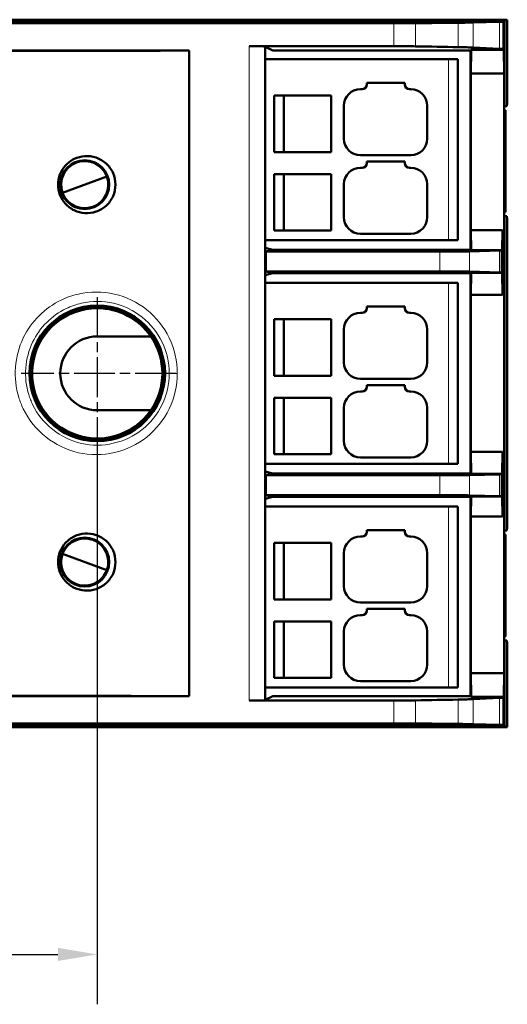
# Model space of a CAD drawing. Header units: millimetres. Extents: x 0 to 420, y 0 to 297.
# Tile 5 of 13: x 146 to 177, y 89 to 152. Entities that reach past the tile are written whole.
import ezdxf

# ---------------------------------------------------------------- set-up
doc = ezdxf.new("R2010")
doc.units = ezdxf.units.MM
doc.linetypes.add('CHAIN', pattern=[0.3543, 0.2362, -0.0295, 0.0591, -0.0295])
for name, color, linetype, lineweight in [('Arêtes tangentes visibles(celduc)', 7, 'Continuous', 18), ('Arêtes visibles(celduc)', 7, 'Continuous', 50), ('Cotes(celduc)', 7, 'Continuous', 25), ('Marque de centre(celduc)', 7, 'Continuous', 25)]:
    doc.layers.add(name, color=color, linetype=linetype, lineweight=lineweight)
doc.styles.add('Courant-CELDUC', font='arial.ttf')
doc.dimstyles.new('Celduc', dxfattribs={"dimtxt": 3.5, "dimasz": 2.5, "dimexe": 3.175, "dimexo": 0, "dimgap": 0.762, "dimtad": 1, "dimrnd": 1e-08, "dimtxsty": 'Courant-CELDUC', "dimcen": 0.09, "dimdle": 10, "dimclrd": 7, "dimclre": 7, "dimclrt": 7, "dimazin": 2, "dimtfac": 0.714286, "dimtdec": 3, "dimtmove": 0, "dimatfit": 3, "dimfxl": 1, "dimtolj": 1, "dimlwd": 25, "dimlwe": 25, "dimarcsym": 0})

# ---------------------------------------------------------------- blocks, each defined once
blk = doc.blocks.new('*D4')
at = {"layer": 'Cotes(celduc)', "color": 7, "linetype": 'Continuous', "lineweight": 25, "transparency": 16777216}
for p, q in [((102.867, 124.65), (102.867, 89.358)), ((150.467, 124.65), (150.467, 89.358)), ((105.367, 92.533), (147.967, 92.533))]:
    blk.add_line(p, q, dxfattribs=at)
at = {"layer": 'Cotes(celduc)', "color": 7, "linetype": 'Continuous', "transparency": 16777216}
for points in [[(105.367, 92.95), (105.367, 92.116), (102.867, 92.533)], [(147.967, 92.95), (147.967, 92.116), (150.467, 92.533)]]:
    blk.add_solid(points, dxfattribs=at)
at = {"layer": 'Defpoints', "color": 0, "linetype": 'Continuous', "transparency": 16777216}
for p in [(102.867, 124.65), (150.467, 124.65), (150.467, 92.533)]:
    blk.add_point(p, dxfattribs=at)
at = {"layer": 'Cotes(celduc)', "color": 7, "linetype": 'Continuous', "lineweight": 25, "transparency": 16777216, "insert": (122.052, 97.502), "char_height": 3.5, "attachment_point": 1, "style": 'Courant-CELDUC'}
blk.add_mtext('\\A1;47,6', dxfattribs=at)

msp = doc.modelspace()

# ---------------------------------------------------------------- linework, layer by layer
at = {"layer": 'Arêtes tangentes visibles(celduc)'}
for p, q in [((169.343, 151.771), (169.343, 150.314)), ((170.732, 150.304), (170.732, 151.777)), ((173.434, 151.803), (173.434, 150.255)), ((174.388, 150.227), (174.388, 151.818)), ((176.064, 151.862), (176.064, 150.147)), ((160.147, 150.314), (160.147, 108.686)), ((161.147, 108.703), (161.147, 150.297)), ((172.817, 137.98), (172.817, 149.48)), ((172.277, 137.251), (172.277, 135.983)), ((174.156, 135.972), (174.156, 137.262)), ((176.062, 137.308), (176.062, 135.926)), ((176.183, 135.921), (176.183, 137.313)), ((172.817, 123.75), (172.817, 135.25)), ((172.277, 123.017), (172.277, 121.749)), ((174.156, 121.738), (174.156, 123.028)), ((176.062, 123.074), (176.062, 121.692)), ((176.183, 121.687), (176.183, 123.079)), ((172.817, 109.52), (172.817, 121.02)), ((169.343, 108.686), (169.343, 107.229)), ((170.732, 107.223), (170.732, 108.696)), ((173.434, 108.745), (173.434, 107.197)), ((174.388, 107.182), (174.388, 108.773)), ((176.064, 108.853), (176.064, 107.138))]:
    msp.add_line(p, q, dxfattribs=at)
for points, knots in [([(155.565, 129.5), (155.565, 130.276), (155.386, 131.053), (155.05, 131.751), (154.714, 132.449), (154.22, 133.067), (153.617, 133.548), (153.015, 134.028), (152.304, 134.371), (151.555, 134.542), (150.806, 134.714), (150.018, 134.713), (149.267, 134.545), (148.892, 134.46), (148.526, 134.333), (148.178, 134.166), (147.136, 133.665), (146.266, 132.798), (145.761, 131.752), (145.201, 130.589), (145.092, 129.204), (145.477, 127.969), (145.515, 127.846), (145.559, 127.724), (145.606, 127.603), (145.653, 127.483), (145.704, 127.364), (145.76, 127.247), (146.428, 125.847), (147.77, 124.792), (149.267, 124.453), (150.764, 124.114), (152.415, 124.491), (153.62, 125.449), (154.223, 125.927), (154.715, 126.551), (155.05, 127.25), (155.386, 127.949), (155.565, 128.724), (155.565, 129.5)], [0, 0, 0, 0, 0.071405, 0.071405, 0.071405, 0.142834, 0.142834, 0.142834, 0.214263, 0.214263, 0.214263, 0.285691, 0.285691, 0.285691, 0.321405, 0.321405, 0.321405, 0.428548, 0.428548, 0.428548, 0.547596, 0.547596, 0.547596, 0.559501, 0.559501, 0.559501, 0.571405, 0.571405, 0.571405, 0.714263, 0.714263, 0.714263, 0.85712, 0.85712, 0.85712, 0.928548, 0.928548, 0.928548, 1, 1, 1, 1]), ([(155.052, 129.5), (155.052, 129.5), (155.052, 129.5), (155.052, 129.499), (155.051, 128.813), (154.733, 127.444), (152.989, 125.238), (149.329, 124.406), (146.85, 126.35), (146.218, 127.822), (145.756, 129.116), (145.949, 131.564), (147.834, 133.436), (149.783, 134.108), (151.529, 134.109), (153.42, 133.201), (154.734, 131.561), (155.052, 130.186), (155.052, 129.5)], [0, 0, 0, 0, 0.000023, 0.000023, 0.000023, 0.071452, 0.14288, 0.285738, 0.428595, 0.440499, 0.452404, 0.571452, 0.678595, 0.714309, 0.785738, 0.857166, 0.928595, 1, 1, 1, 1]), ([(155.052, 129.5), (155.054, 129.5), (155.179, 129.5), (155.446, 129.5), (155.565, 129.5)], [0, 0, 0, 0, 0.571429, 1, 1, 1, 1])]:
    msp.add_open_spline(points, degree=3, knots=knots, dxfattribs=at)
at = {"layer": 'Arêtes visibles(celduc)'}
for p, q in [((76.766, 152), (176.567, 152)), ((176.361, 151.911), (76.973, 151.911)), ((83.991, 151.771), (169.343, 151.771)), ((170.549, 151.911), (173.57, 151.968)), ((173.57, 151.968), (173.57, 151.911)), ((173.57, 151.968), (176.535, 151.968)), ((174.388, 151.818), (176.064, 151.862)), ((176.325, 151.872), (176.361, 151.911)), ((176.325, 150.128), (176.325, 151.872)), ((176.361, 151.911), (176.361, 148.576)), ((176.567, 152), (176.535, 151.968)), ((176.535, 151.968), (176.535, 146.502)), ((176.567, 152), (176.567, 146.695)), ((97.021, 150.034), (156.312, 150.034)), ((156.312, 150.034), (156.312, 108.966)), ((169.343, 150.314), (160.147, 150.314)), ((161.147, 150.297), (161.165, 150.279)), ((161.165, 150.279), (161.15, 150.271)), ((161.15, 108.729), (161.15, 150.271)), ((161.165, 150.279), (161.165, 150.279)), ((161.165, 150.279), (161.654, 150.034)), ((174.217, 150.034), (161.654, 150.034)), ((174.265, 150.082), (174.217, 150.034)), ((174.217, 137.364), (174.217, 150.034)), ((174.265, 150.082), (174.239, 148.576)), ((176.348, 150.082), (174.265, 150.082)), ((174.388, 150.227), (176.064, 150.147)), ((176.348, 150.082), (176.325, 150.128)), ((176.361, 148.576), (176.348, 150.082)), ((172.817, 149.48), (161.15, 149.48)), ((172.817, 149.48), (173.417, 149.48)), ((173.417, 137.98), (173.417, 149.48)), ((174.239, 148.576), (176.361, 148.576)), ((174.239, 138.603), (174.239, 148.576)), ((176.361, 110.424), (176.361, 148.576)), ((167.627, 147.98), (167.627, 147.88)), ((170.047, 147.98), (167.627, 147.98)), ((170.047, 147.88), (170.047, 147.98)), ((167.327, 147.58), (167.217, 147.58)), ((170.417, 147.58), (170.347, 147.58)), ((161.737, 143.58), (161.737, 147.18)), ((165.367, 147.18), (161.737, 147.18)), ((162.348, 143.58), (162.348, 147.18)), ((165.367, 143.58), (165.367, 147.18)), ((176.535, 146.502), (176.567, 146.695)), ((166.167, 146.53), (166.167, 144.43)), ((171.467, 144.43), (171.467, 146.53)), ((176.361, 146.502), (176.535, 146.502)), ((176.361, 146.25), (176.454, 146.25)), ((176.454, 146.25), (176.361, 146.238)), ((176.454, 146.25), (176.454, 139.75)), ((165.367, 143.58), (161.737, 143.58)), ((167.217, 143.38), (170.417, 143.38)), ((167.627, 142.98), (167.627, 142.88)), ((170.047, 142.98), (167.627, 142.98)), ((170.047, 142.88), (170.047, 142.98)), ((167.327, 142.58), (167.217, 142.58)), ((170.417, 142.58), (170.347, 142.58)), ((151.081, 142.018), (148.262, 140.992)), ((161.737, 138.58), (161.737, 142.18)), ((165.367, 142.18), (161.737, 142.18)), ((162.348, 138.58), (162.348, 142.18)), ((165.367, 138.58), (165.367, 142.18)), ((166.167, 141.53), (166.167, 139.43)), ((171.467, 139.43), (171.467, 141.53)), ((176.454, 139.75), (176.361, 139.762)), ((176.454, 139.75), (176.361, 139.75)), ((176.535, 139.498), (176.361, 139.498)), ((176.535, 139.498), (176.535, 119.502)), ((176.567, 139.305), (176.535, 139.498)), ((176.567, 139.305), (176.567, 119.695)), ((165.367, 138.58), (161.737, 138.58)), ((176.261, 138.603), (174.239, 138.603)), ((174.239, 138.603), (174.261, 137.342)), ((176.24, 137.342), (176.261, 138.603)), ((176.261, 134.491), (176.261, 138.603)), ((172.817, 137.98), (161.15, 137.98)), ((167.217, 138.38), (170.417, 138.38)), ((172.817, 137.98), (173.417, 137.98)), ((161.15, 137.49), (161.654, 137.364)), ((161.2, 137.251), (161.654, 137.364)), ((172.277, 137.251), (161.2, 137.251)), ((161.2, 135.983), (161.2, 137.251)), ((161.653, 137.364), (174.217, 137.364)), ((176.062, 137.308), (174.156, 137.262)), ((174.261, 137.342), (174.217, 137.364)), ((174.261, 137.342), (176.24, 137.342)), ((176.183, 137.313), (176.24, 137.342)), ((172.277, 135.983), (161.2, 135.983)), ((161.654, 135.87), (161.2, 135.983)), ((174.156, 135.972), (176.062, 135.926)), ((161.654, 135.87), (161.15, 135.744)), ((174.217, 135.87), (161.653, 135.87)), ((174.217, 135.87), (174.263, 135.893)), ((174.217, 123.13), (174.217, 135.87)), ((174.263, 135.893), (174.239, 134.491)), ((176.237, 135.893), (174.263, 135.893)), ((176.183, 135.921), (176.237, 135.893)), ((176.261, 134.491), (176.237, 135.893)), ((172.817, 135.25), (161.15, 135.25)), ((172.817, 135.25), (173.417, 135.25)), ((173.417, 123.75), (173.417, 135.25)), ((174.239, 134.491), (176.261, 134.491)), ((174.239, 124.509), (174.239, 134.491)), ((167.627, 133.75), (167.627, 133.65)), ((170.047, 133.75), (167.627, 133.75)), ((170.047, 133.65), (170.047, 133.75)), ((161.737, 129.35), (161.737, 132.95)), ((165.367, 132.95), (161.737, 132.95)), ((162.348, 129.35), (162.348, 132.95)), ((165.367, 129.35), (165.367, 132.95)), ((167.327, 133.35), (167.217, 133.35)), ((170.417, 133.35), (170.347, 133.35)), ((166.167, 132.3), (166.167, 130.2)), ((171.467, 130.2), (171.467, 132.3)), ((150.467, 131.85), (153.881, 131.85)), ((165.367, 129.35), (161.737, 129.35)), ((167.217, 129.15), (170.417, 129.15)), ((167.627, 128.75), (167.627, 128.65)), ((170.047, 128.75), (167.627, 128.75)), ((170.047, 128.65), (170.047, 128.75)), ((161.737, 124.35), (161.737, 127.95)), ((165.367, 127.95), (161.737, 127.95)), ((162.348, 124.35), (162.348, 127.95)), ((165.367, 124.35), (165.367, 127.95)), ((167.327, 128.35), (167.217, 128.35)), ((170.417, 128.35), (170.347, 128.35)), ((166.167, 127.3), (166.167, 125.2)), ((171.467, 125.2), (171.467, 127.3)), ((153.881, 127.15), (150.467, 127.15)), ((165.367, 124.35), (161.737, 124.35)), ((167.217, 124.15), (170.417, 124.15)), ((176.261, 124.509), (174.239, 124.509)), ((174.239, 124.509), (174.263, 123.107)), ((176.237, 123.107), (176.261, 124.509)), ((176.261, 124.509), (176.261, 120.397)), ((172.817, 123.75), (161.15, 123.75)), ((172.817, 123.75), (173.417, 123.75)), ((161.15, 123.257), (161.654, 123.131)), ((161.2, 123.017), (161.654, 123.13)), ((172.277, 123.017), (161.2, 123.017)), ((161.2, 121.749), (161.2, 123.017)), ((161.654, 123.131), (161.654, 123.13)), ((161.654, 123.13), (174.217, 123.13)), ((176.062, 123.074), (174.156, 123.028)), ((174.263, 123.107), (174.217, 123.13)), ((174.263, 123.107), (176.237, 123.107)), ((176.183, 123.079), (176.237, 123.107)), ((161.654, 121.636), (161.15, 121.51)), ((172.277, 121.749), (161.2, 121.749)), ((161.654, 121.636), (161.2, 121.749)), ((174.217, 121.636), (161.653, 121.636)), ((174.156, 121.738), (176.062, 121.692)), ((174.217, 121.636), (174.261, 121.658)), ((174.217, 108.966), (174.217, 121.636)), ((174.261, 121.658), (174.239, 120.397)), ((176.24, 121.658), (174.261, 121.658)), ((176.183, 121.687), (176.24, 121.658)), ((176.261, 120.397), (176.24, 121.658)), ((172.817, 121.02), (161.15, 121.02)), ((172.817, 121.02), (173.417, 121.02)), ((173.417, 109.52), (173.417, 121.02)), ((174.239, 120.397), (176.261, 120.397)), ((174.239, 110.424), (174.239, 120.397)), ((176.535, 119.502), (176.567, 119.695)), ((167.327, 119.12), (167.217, 119.12)), ((167.627, 119.52), (167.627, 119.42)), ((170.047, 119.52), (167.627, 119.52)), ((170.047, 119.42), (170.047, 119.52)), ((170.417, 119.12), (170.347, 119.12)), ((176.361, 119.502), (176.535, 119.502)), ((176.454, 119.25), (176.361, 119.25)), ((176.454, 119.25), (176.361, 119.238)), ((176.454, 112.75), (176.454, 119.25)), ((161.737, 115.12), (161.737, 118.72)), ((165.367, 118.72), (161.737, 118.72)), ((162.348, 115.12), (162.348, 118.72)), ((165.367, 115.12), (165.367, 118.72)), ((151.081, 116.982), (148.262, 118.008)), ((166.167, 118.07), (166.167, 115.97)), ((171.467, 115.97), (171.467, 118.07)), ((165.367, 115.12), (161.737, 115.12)), ((167.217, 114.92), (170.417, 114.92)), ((167.327, 114.12), (167.217, 114.12)), ((167.627, 114.52), (167.627, 114.42)), ((170.047, 114.52), (167.627, 114.52)), ((170.047, 114.42), (170.047, 114.52)), ((170.417, 114.12), (170.347, 114.12)), ((161.737, 110.12), (161.737, 113.72)), ((165.367, 113.72), (161.737, 113.72)), ((162.348, 110.12), (162.348, 113.72)), ((165.367, 110.12), (165.367, 113.72)), ((166.167, 113.07), (166.167, 110.97)), ((171.467, 110.97), (171.467, 113.07)), ((176.454, 112.75), (176.361, 112.762)), ((176.361, 112.75), (176.454, 112.75)), ((176.535, 112.498), (176.361, 112.498)), ((176.535, 112.498), (176.535, 107.032)), ((176.567, 112.305), (176.535, 112.498)), ((176.567, 112.305), (176.567, 107)), ((176.361, 110.424), (174.239, 110.424)), ((174.239, 110.424), (174.265, 108.918)), ((176.361, 110.424), (176.348, 108.918)), ((176.361, 110.424), (176.361, 107.089)), ((165.367, 110.12), (161.737, 110.12)), ((167.217, 109.92), (170.417, 109.92)), ((172.817, 109.52), (161.15, 109.52)), ((172.817, 109.52), (173.417, 109.52)), ((156.312, 108.966), (97.021, 108.966)), ((160.147, 108.686), (169.343, 108.686)), ((161.165, 108.721), (161.147, 108.703)), ((161.165, 108.721), (161.15, 108.729)), ((161.654, 108.966), (161.165, 108.721)), ((161.165, 108.721), (161.165, 108.721)), ((161.654, 108.966), (174.217, 108.966)), ((174.265, 108.918), (174.217, 108.966)), ((174.265, 108.918), (176.348, 108.918)), ((174.388, 108.773), (176.064, 108.853)), ((176.325, 108.872), (176.348, 108.918)), ((176.325, 107.128), (176.325, 108.872)), ((169.343, 107.229), (83.991, 107.229)), ((176.064, 107.138), (174.388, 107.182)), ((176.361, 107.089), (176.325, 107.128)), ((176.567, 107), (76.766, 107)), ((76.973, 107.089), (176.361, 107.089)), ((173.57, 107.032), (170.549, 107.089)), ((173.57, 107.089), (173.57, 107.032)), ((176.535, 107.032), (173.57, 107.032)), ((176.567, 107), (176.535, 107.032))]:
    msp.add_line(p, q, dxfattribs=at)
for centre, radius in [((149.671, 141.505), 1.557), ((149.671, 141.505), 1.554), ((150.467, 129.5), 4.316), ((150.467, 129.5), 4.301), ((150.467, 129.5), 4.264), ((149.671, 117.495), 1.557), ((149.671, 117.495), 1.554)]:
    msp.add_circle(centre, radius, dxfattribs=at)
for centre, radius, start, end in [((167.327, 147.88), 0.3, 270, 0), ((170.347, 147.88), 0.3, 180, 270), ((167.217, 146.53), 1.05, 90, 180), ((170.417, 146.53), 1.05, 0, 90), ((167.217, 144.43), 1.05, 180, 270), ((170.417, 144.43), 1.05, 270, 0), ((149.671, 141.505), 1.5, 20, 200), ((167.327, 142.88), 0.3, 270, 0), ((170.347, 142.88), 0.3, 180, 270), ((167.217, 141.53), 1.05, 90, 180), ((170.417, 141.53), 1.05, 0, 90), ((149.671, 141.505), 1.5, 200, 20), ((167.217, 139.43), 1.05, 180, 270), ((170.417, 139.43), 1.05, 270, 0), ((150.467, 129.5), 4.145, 90, 325.46482), ((150.467, 129.5), 4.145, 34.53518, 90), ((167.327, 133.65), 0.3, 270, 0), ((170.347, 133.65), 0.3, 180, 270), ((167.217, 132.3), 1.05, 90, 180), ((170.417, 132.3), 1.05, 0, 90), ((150.467, 129.5), 2.35, 90, 270), ((150.467, 129.5), 4.145, 325.46482, 34.53518), ((167.217, 130.2), 1.05, 180, 270), ((170.417, 130.2), 1.05, 270, 0), ((167.327, 128.65), 0.3, 270, 0), ((170.347, 128.65), 0.3, 180, 270), ((167.217, 127.3), 1.05, 90, 180), ((170.417, 127.3), 1.05, 0, 90), ((167.217, 125.2), 1.05, 180, 270), ((170.417, 125.2), 1.05, 270, 0), ((167.217, 118.07), 1.05, 90, 180), ((167.327, 119.42), 0.3, 270, 0), ((170.347, 119.42), 0.3, 180, 270), ((170.417, 118.07), 1.05, 0, 90), ((149.671, 117.495), 1.5, 340, 160), ((149.671, 117.495), 1.5, 160, 340), ((167.217, 115.97), 1.05, 180, 270), ((170.417, 115.97), 1.05, 270, 0), ((167.217, 113.07), 1.05, 90, 180), ((167.327, 114.42), 0.3, 270, 0), ((170.347, 114.42), 0.3, 180, 270), ((170.417, 113.07), 1.05, 0, 90), ((167.217, 110.97), 1.05, 180, 270), ((170.417, 110.97), 1.05, 270, 0)]:
    msp.add_arc(centre, radius, start, end, dxfattribs=at)
for centre, major_axis, ratio, start_param, end_param in [((169.343, 151.79), (-2, 0), 0.009485, 1.570796, 2.338963), ((135.991, 152.118), (50, 0), 0.009485, 5.480555, 5.558703), ((169.689, 151.835), (-5, 0), 0.009485, 2.417111, 2.792527), ((171.366, 151.878), (-5, 0), 0.009485, 2.792527, 3.013533), ((126.667, 153.487), (200, 0), 0.017458, 4.563614, 4.861164), ((160.147, 150.297), (1, 0), 0.017458, 0.017453, 1.570796), ((169.343, 150.279), (2, 0), 0.017458, 0.80263, 1.570796), ((135.991, 149.676), (50, 0), 0.017458, 0.724482, 0.80263), ((169.689, 150.197), (5, 0), 0.017458, 0.349066, 0.724482), ((171.366, 150.117), (5, 0), 0.017458, 0.12806, 0.349066), ((172.277, 137.268), (-2, 0), 0.008727, 1.570796, 2.792527), ((174.183, 137.314), (-2, 0), 0.008727, 2.792527, 3.124139), ((172.277, 135.966), (2, 0), 0.008727, 0.349066, 1.570796), ((174.183, 135.92), (2, 0), 0.008727, 0.017453, 0.349066), ((172.277, 123.034), (-2, 0), 0.008727, 1.570796, 2.792527), ((174.183, 123.08), (-2, 0), 0.008727, 2.792527, 3.124139), ((172.277, 121.732), (2, 0), 0.008727, 0.349066, 1.570796), ((174.183, 121.686), (2, 0), 0.008727, 0.017453, 0.349066), ((126.667, 105.513), (-200, 0), 0.017458, 4.563614, 4.861164), ((160.147, 108.703), (-1, 0), 0.017458, 1.570796, 3.124139), ((169.343, 108.721), (-2, 0), 0.017458, 1.570796, 2.338963), ((135.991, 109.324), (-50, 0), 0.017458, 2.338963, 2.417111), ((169.689, 108.803), (-5, 0), 0.017458, 2.417111, 2.792527), ((171.366, 108.883), (-5, 0), 0.017458, 2.792527, 3.013533), ((169.343, 107.21), (2, 0), 0.009485, 0.80263, 1.570796), ((135.991, 106.882), (-50, 0), 0.009485, 3.866074, 3.944223), ((169.689, 107.165), (5, 0), 0.009485, 0.349066, 0.724482), ((171.366, 107.122), (5, 0), 0.009485, 0.12806, 0.349066)]:
    msp.add_ellipse(centre, major_axis=major_axis, ratio=ratio, start_param=start_param, end_param=end_param, dxfattribs=at)
for points, knots in [([(151.63, 141.505), (151.63, 141.26), (151.577, 141.001), (151.367, 140.53), (151.208, 140.319), (150.851, 139.999), (150.632, 139.867), (150.16, 139.706), (149.906, 139.676), (149.45, 139.709), (149.216, 139.768), (148.79, 139.975), (148.597, 140.122), (148.304, 140.444), (148.18, 140.64), (148.016, 141.063), (147.976, 141.292), (147.976, 141.505), (147.976, 141.718), (148.016, 141.947), (148.18, 142.37), (148.304, 142.566), (148.597, 142.888), (148.79, 143.035), (149.216, 143.242), (149.45, 143.301), (149.906, 143.334), (150.16, 143.304), (150.632, 143.143), (150.851, 143.011), (151.208, 142.691), (151.367, 142.48), (151.577, 142.009), (151.63, 141.75), (151.63, 141.505)], [0.551052, 0.551052, 0.551052, 0.551052, 0.624419, 0.624419, 0.697786, 0.697786, 0.768868, 0.768868, 0.83995, 0.83995, 0.907028, 0.907028, 0.974107, 0.974107, 1.038105, 1.038105, 1.102103, 1.102103, 1.102103, 1.166101, 1.166101, 1.230099, 1.230099, 1.297178, 1.297178, 1.364257, 1.364257, 1.435339, 1.435339, 1.506421, 1.506421, 1.579788, 1.579788, 1.653155, 1.653155, 1.653155, 1.653155]), ([(151.63, 117.495), (151.63, 117.25), (151.577, 116.991), (151.367, 116.52), (151.208, 116.309), (150.851, 115.989), (150.632, 115.857), (150.16, 115.696), (149.906, 115.666), (149.45, 115.699), (149.216, 115.758), (148.79, 115.965), (148.597, 116.112), (148.304, 116.434), (148.18, 116.63), (148.016, 117.053), (147.976, 117.282), (147.976, 117.708), (148.016, 117.937), (148.18, 118.36), (148.304, 118.556), (148.597, 118.878), (148.79, 119.025), (149.216, 119.232), (149.45, 119.291), (149.906, 119.324), (150.16, 119.294), (150.632, 119.133), (150.851, 119.001), (151.208, 118.681), (151.367, 118.47), (151.577, 117.999), (151.63, 117.74), (151.63, 117.495)], [0, 0, 0, 0, 0.073367, 0.073367, 0.146734, 0.146734, 0.217816, 0.217816, 0.288898, 0.288898, 0.355977, 0.355977, 0.423055, 0.423055, 0.487054, 0.487054, 0.551052, 0.551052, 0.61505, 0.61505, 0.679048, 0.679048, 0.746126, 0.746126, 0.813205, 0.813205, 0.884287, 0.884287, 0.955369, 0.955369, 1.028736, 1.028736, 1.102103, 1.102103, 1.102103, 1.102103])]:
    msp.add_open_spline(points, degree=3, knots=knots, dxfattribs=at)
at = {"layer": 'Marque de centre(celduc)', "linetype": 'CHAIN', "ltscale": 10.778612}
msp.add_line((150.467, 134.35), (150.467, 124.65), dxfattribs=at)
at = {"layer": 'Marque de centre(celduc)', "linetype": 'CHAIN', "ltscale": 10.945293}
msp.add_line((155.467, 129.5), (145.617, 129.5), dxfattribs=at)

# ---------------------------------------------------------------- dimensions: what is measured, and where the dimension line sits
at = {"layer": 'Cotes(celduc)', "color": 7, "linetype": 'Continuous', "lineweight": 25}
dim = msp.add_linear_dim(base=(150.467, 92.533), p1=(102.867, 124.65), p2=(150.467, 124.65), angle=180, dimstyle='Celduc', override={"dimgap": 0.762, "dimdec": 2, "dimtol": 0, "dimlim": 0, "dimtp": 0, "dimtm": 0, "dimtdec": 3, "dimtofl": 0, "dimatfit": 1}, dxfattribs=at)
dim.commit()
dim.dimension.update_dxf_attribs({"geometry": '*D4', "text_midpoint": (126.667, 92.533), "dimtype": 160})

doc.saveas('drawing.dxf')
